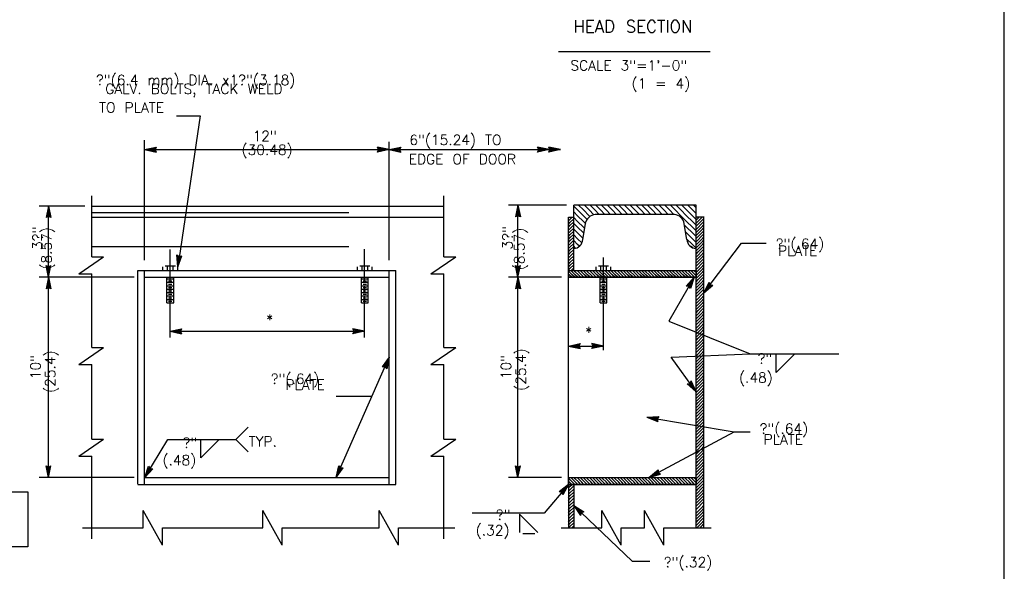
# Model space of a CAD drawing. Extents: x -23 to 2859, y -15 to 3983.
# Tile 21 of 48: x 5 to 18, y -4 to 3. Entities that reach past the tile are written whole.
import ezdxf
from ezdxf.enums import TextEntityAlignment as Align

# ---------------------------------------------------------------- set-up
doc = ezdxf.new("R2010")
doc.units = 0
doc.header["$LTSCALE"] = 25.4
doc.header["$MEASUREMENT"] = 0
doc.linetypes.add('HIDDEN2', pattern=[0.1875, 0.125, -0.0625])
doc.layers.get('0').update_dxf_attribs({"linetype": 'CONTINUOUS'})
doc.layers.add('PAN_TS', color=7, linetype='CONTINUOUS')
doc.styles.add('TXT_SHX', font='txt.shx')

# ---------------------------------------------------------------- blocks, each defined once
blk = doc.blocks.new('LT3')
at = {"layer": 'PAN_TS', "color": 24, "linetype": 'CONTINUOUS'}
for p, q in [((0, 0), (-0.0015, 0.00032)), ((-0.00135, 0), (-0.0015, 0.00032)), ((0, 0), (-0.0015, -0.00032)), ((-0.0015, -0.00032), (-0.00135, 0)), ((-0.00039, 0), (-0.00136, 0.00021)), ((-0.00128, 0), (-0.00136, 0.00021)), ((-0.00039, 0), (-0.00136, -0.00021)), ((-0.00136, -0.00021), (-0.00128, 0)), ((-0.00076, 0), (-0.00122, 0.0001)), ((-0.00119, 0), (-0.00122, 0.0001)), ((-0.00076, 0), (-0.00122, -0.0001)), ((-0.00122, -0.0001), (-0.00119, 0))]:
    blk.add_line(p, q, dxfattribs=at)
blk = doc.blocks.new('FILLE1')
at = {"layer": 'PAN_TS', "color": 24, "linetype": 'CONTINUOUS'}
for q in [(0, 0), (0.00236, -0.00002)]:
    blk.add_line((0, -0.00239), q, dxfattribs=at)

msp = doc.modelspace()

# ---------------------------------------------------------------- linework, layer by layer
at = {"color": 7, "linetype": 'CONTINUOUS'}
msp.add_lwpolyline([(-0.915, -3.019), (5.565, -3.019), (5.565, -3.696), (-0.915, -3.696)], close=True, dxfattribs=at)
at = {"layer": 'PAN_TS', "color": 7, "linetype": 'CONTINUOUS'}
for p, q in [((17.641, -13.099), (17.641, 13.774)), ((12.127, 2.425), (14.003, 2.425)), ((7.404, 1.629), (7.695, 1.629)), ((7.695, 1.629), (7.418, -0.238)), ((7.008, -0.155), (7.008, 1.329)), ((10.032, -0.155), (10.032, 1.309)), ((7.008, 1.212), (10.032, 1.212)), ((10.032, 1.212), (12.013, 1.212)), ((12.013, 1.212), (12.15, 1.212)), ((6.353, -0.115), (6.353, 0.638)), ((10.709, -0.115), (10.709, 0.638)), ((6.268, 0.514), (5.702, 0.514)), ((5.819, -0.367), (5.819, 0.514)), ((6.353, 0.514), (10.709, 0.514)), ((12.224, 0.523), (11.508, 0.523)), ((11.625, -0.367), (11.625, 0.523)), ((13.828, 0.523), (12.315, 0.523)), ((12.315, -0.28), (12.315, 0.523)), ((12.363, 0.465), (12.316, 0.512)), ((12.434, 0.465), (12.376, 0.523)), ((12.505, 0.465), (12.447, 0.523)), ((12.576, 0.465), (12.518, 0.523)), ((12.647, 0.465), (12.589, 0.523)), ((12.718, 0.465), (12.66, 0.523)), ((12.789, 0.465), (12.731, 0.523)), ((12.86, 0.465), (12.802, 0.523)), ((12.931, 0.465), (12.873, 0.523)), ((13.002, 0.465), (12.944, 0.523)), ((13.073, 0.465), (13.015, 0.523)), ((13.144, 0.465), (13.086, 0.523)), ((13.215, 0.465), (13.157, 0.523)), ((13.286, 0.465), (13.228, 0.523)), ((13.357, 0.465), (13.299, 0.523)), ((13.428, 0.465), (13.37, 0.523)), ((13.499, 0.465), (13.441, 0.523)), ((13.57, 0.465), (13.512, 0.523)), ((13.641, 0.465), (13.583, 0.523)), ((13.712, 0.465), (13.654, 0.523)), ((13.783, 0.465), (13.725, 0.523)), ((13.828, 0.491), (13.796, 0.523)), ((13.828, -3.461), (13.828, 0.523)), ((6.353, 0.378), (10.709, 0.378)), ((12.25, 0.375), (12.315, 0.375)), ((12.25, 0.367), (12.258, 0.375)), ((12.25, -2.842), (12.25, 0.375)), ((12.273, 0.352), (12.296, 0.375)), ((12.363, 0.394), (12.316, 0.441)), ((12.363, 0.323), (12.316, 0.37)), ((12.434, 0.394), (12.363, 0.465)), ((12.434, 0.323), (12.363, 0.394)), ((12.505, 0.394), (12.434, 0.465)), ((12.481, 0.347), (12.434, 0.394)), ((12.564, 0.406), (12.505, 0.465)), ((12.515, 0.384), (12.505, 0.394)), ((12.63, 0.411), (12.576, 0.465)), ((13.539, 0.411), (12.603, 0.411)), ((12.701, 0.411), (12.647, 0.465)), ((12.772, 0.411), (12.718, 0.465)), ((12.843, 0.411), (12.789, 0.465)), ((12.914, 0.411), (12.86, 0.465)), ((12.985, 0.411), (12.931, 0.465)), ((13.056, 0.411), (13.002, 0.465)), ((13.127, 0.411), (13.073, 0.465)), ((13.198, 0.411), (13.144, 0.465)), ((13.269, 0.411), (13.215, 0.465)), ((13.34, 0.411), (13.286, 0.465)), ((13.411, 0.411), (13.357, 0.465)), ((13.482, 0.411), (13.428, 0.465)), ((13.553, 0.41), (13.499, 0.465)), ((13.641, 0.394), (13.57, 0.465)), ((13.712, 0.394), (13.641, 0.465)), ((13.712, 0.323), (13.641, 0.394)), ((13.783, 0.394), (13.712, 0.465)), ((13.783, 0.323), (13.712, 0.394)), ((13.828, 0.42), (13.783, 0.465)), ((13.828, 0.349), (13.783, 0.394)), ((13.927, 0.375), (13.828, 0.375)), ((13.853, 0.364), (13.864, 0.375)), ((13.891, 0.364), (13.902, 0.375)), ((13.926, -3.461), (13.926, 0.375)), ((12.25, 0.329), (12.273, 0.352)), ((12.25, 0.291), (12.273, 0.314)), ((12.25, 0.253), (12.273, 0.276)), ((12.273, 0.314), (12.311, 0.352)), ((12.273, 0.276), (12.311, 0.314)), ((12.273, 0.238), (12.311, 0.276)), ((12.311, 0.352), (12.315, 0.356)), ((12.311, 0.314), (12.315, 0.318)), ((12.311, 0.276), (12.315, 0.28)), ((12.363, 0.252), (12.316, 0.299)), ((12.434, 0.252), (12.363, 0.323)), ((12.434, 0.181), (12.363, 0.252)), ((12.428, 0.101), (12.466, 0.317)), ((12.463, 0.294), (12.434, 0.323)), ((12.452, 0.235), (12.434, 0.252)), ((13.714, 0.101), (13.676, 0.317)), ((13.712, 0.252), (13.682, 0.281)), ((13.783, 0.252), (13.712, 0.323)), ((13.783, 0.181), (13.712, 0.252)), ((13.828, 0.278), (13.783, 0.323)), ((13.828, 0.207), (13.783, 0.252)), ((13.832, 0.343), (13.853, 0.364)), ((13.832, 0.305), (13.853, 0.326)), ((13.832, 0.267), (13.853, 0.288)), ((13.832, 0.229), (13.853, 0.25)), ((13.853, 0.326), (13.891, 0.364)), ((13.853, 0.288), (13.891, 0.326)), ((13.853, 0.25), (13.891, 0.288)), ((13.853, 0.212), (13.891, 0.25)), ((13.891, 0.326), (13.926, 0.361)), ((13.891, 0.288), (13.926, 0.323)), ((13.891, 0.25), (13.926, 0.285)), ((13.891, 0.212), (13.926, 0.247)), ((12.25, 0.215), (12.273, 0.238)), ((12.25, 0.177), (12.273, 0.2)), ((12.25, 0.139), (12.273, 0.162)), ((12.25, 0.101), (12.273, 0.124)), ((12.273, 0.2), (12.311, 0.238)), ((12.273, 0.162), (12.311, 0.2)), ((12.273, 0.124), (12.311, 0.162)), ((12.273, 0.086), (12.311, 0.124)), ((12.311, 0.238), (12.315, 0.242)), ((12.311, 0.2), (12.315, 0.204)), ((12.311, 0.162), (12.315, 0.166)), ((12.311, 0.124), (12.315, 0.128)), ((12.363, 0.181), (12.316, 0.229)), ((12.363, 0.11), (12.316, 0.158)), ((12.431, 0.114), (12.363, 0.181)), ((12.441, 0.175), (12.434, 0.181)), ((13.712, 0.181), (13.697, 0.196)), ((13.783, 0.11), (13.712, 0.181)), ((13.828, 0.136), (13.783, 0.181)), ((13.832, 0.191), (13.853, 0.212)), ((13.832, 0.153), (13.853, 0.174)), ((13.832, 0.115), (13.853, 0.136)), ((13.853, 0.174), (13.891, 0.212)), ((13.853, 0.136), (13.891, 0.174)), ((13.853, 0.098), (13.891, 0.136)), ((13.891, 0.174), (13.926, 0.209)), ((13.891, 0.136), (13.926, 0.171)), ((13.891, 0.098), (13.926, 0.133)), ((12.25, 0.063), (12.273, 0.086)), ((12.25, 0.025), (12.273, 0.048)), ((12.25, -0.013), (12.273, 0.01)), ((12.273, 0.048), (12.311, 0.086)), ((12.273, 0.01), (12.311, 0.048)), ((12.273, -0.028), (12.311, 0.01)), ((12.311, 0.086), (12.315, 0.09)), ((12.311, 0.048), (12.315, 0.052)), ((12.311, 0.01), (12.315, 0.014)), ((12.363, 0.039), (12.316, 0.087)), ((12.338, -0.006), (12.316, 0.016)), ((12.416, 0.058), (12.363, 0.11)), ((12.385, 0.017), (12.363, 0.039)), ((13.783, 0.039), (13.712, 0.11)), ((13.828, 0.065), (13.783, 0.11)), ((13.828, -0.006), (13.783, 0.039)), ((13.832, 0.077), (13.853, 0.098)), ((13.832, 0.039), (13.853, 0.06)), ((13.832, 0.001), (13.853, 0.022)), ((13.853, 0.06), (13.891, 0.098)), ((13.853, 0.022), (13.891, 0.06)), ((13.853, -0.016), (13.891, 0.022)), ((13.891, 0.06), (13.926, 0.095)), ((13.891, 0.022), (13.926, 0.057)), ((13.891, -0.016), (13.926, 0.019)), ((13.926, -0.559), (14.391, 0.053)), ((14.391, 0.053), (14.694, 0.053)), ((6.193, -0.325), (6.501, -0.115)), ((6.353, -0.115), (6.501, -0.115)), ((7.322, -0.427), (7.322, -0.025)), ((9.728, -0.427), (9.728, -0.018)), ((10.549, -0.325), (10.857, -0.115)), ((10.709, -0.115), (10.857, -0.115)), ((12.25, -0.051), (12.273, -0.028)), ((12.25, -0.089), (12.273, -0.066)), ((12.25, -0.127), (12.273, -0.104)), ((12.273, -0.066), (12.311, -0.028)), ((12.273, -0.104), (12.311, -0.066)), ((12.273, -0.142), (12.311, -0.104)), ((12.685, -0.427), (12.685, -0.121)), ((13.832, -0.037), (13.853, -0.016)), ((13.832, -0.075), (13.853, -0.054)), ((13.832, -0.113), (13.853, -0.092)), ((13.853, -0.054), (13.891, -0.016)), ((13.853, -0.092), (13.891, -0.054)), ((13.853, -0.13), (13.891, -0.092)), ((13.891, -0.054), (13.926, -0.019)), ((13.891, -0.092), (13.926, -0.057)), ((13.891, -0.13), (13.926, -0.095)), ((7.234, -0.282), (7.234, -0.238)), ((7.262, -0.227), (7.389, -0.227)), ((7.291, -0.282), (7.291, -0.238)), ((7.361, -0.282), (7.361, -0.238)), ((7.418, -0.282), (7.418, -0.238)), ((9.64, -0.282), (9.64, -0.238)), ((9.668, -0.227), (9.795, -0.227)), ((9.697, -0.282), (9.697, -0.238)), ((9.767, -0.282), (9.767, -0.238)), ((9.824, -0.282), (9.824, -0.238)), ((12.25, -0.165), (12.273, -0.142)), ((12.25, -0.203), (12.273, -0.18)), ((12.25, -0.241), (12.273, -0.218)), ((12.273, -0.18), (12.311, -0.142)), ((12.273, -0.218), (12.311, -0.18)), ((12.273, -0.256), (12.311, -0.218)), ((12.311, -0.18), (12.315, -0.176)), ((12.311, -0.218), (12.315, -0.214)), ((12.592, -0.282), (12.592, -0.238)), ((12.62, -0.227), (12.747, -0.227)), ((12.649, -0.282), (12.649, -0.238)), ((12.719, -0.282), (12.719, -0.238)), ((12.776, -0.282), (12.776, -0.238)), ((13.832, -0.151), (13.853, -0.13)), ((13.832, -0.189), (13.853, -0.168)), ((13.832, -0.227), (13.853, -0.206)), ((13.853, -0.168), (13.891, -0.13)), ((13.853, -0.206), (13.891, -0.168)), ((13.853, -0.244), (13.891, -0.206)), ((13.891, -0.168), (13.926, -0.133)), ((13.891, -0.206), (13.926, -0.171)), ((13.891, -0.244), (13.926, -0.209)), ((6.193, -0.325), (6.353, -0.325)), ((6.353, -1.236), (6.353, -0.325)), ((6.924, -2.924), (6.924, -0.282)), ((6.924, -0.282), (10.116, -0.282)), ((7.008, -2.924), (7.008, -0.282)), ((10.032, -2.927), (10.032, -0.285)), ((10.116, -2.927), (10.116, -0.285)), ((10.549, -0.325), (10.709, -0.325)), ((10.709, -1.236), (10.709, -0.325)), ((12.25, -0.279), (12.273, -0.256)), ((12.25, -0.282), (13.828, -0.282)), ((12.259, -0.298), (12.25, -0.289)), ((12.259, -0.336), (12.25, -0.327)), ((12.252, -0.367), (12.25, -0.365)), ((12.297, -0.336), (12.259, -0.298)), ((12.29, -0.367), (12.259, -0.336)), ((12.297, -0.298), (12.281, -0.282)), ((12.285, -0.282), (12.311, -0.256)), ((12.335, -0.336), (12.297, -0.298)), ((12.328, -0.367), (12.297, -0.336)), ((12.311, -0.256), (12.315, -0.252)), ((12.335, -0.298), (12.319, -0.282)), ((12.373, -0.336), (12.335, -0.298)), ((12.366, -0.367), (12.335, -0.336)), ((12.373, -0.298), (12.357, -0.282)), ((12.411, -0.336), (12.373, -0.298)), ((12.404, -0.367), (12.373, -0.336)), ((12.411, -0.298), (12.395, -0.282)), ((12.449, -0.336), (12.411, -0.298)), ((12.442, -0.367), (12.411, -0.336)), ((12.449, -0.298), (12.433, -0.282)), ((12.487, -0.336), (12.449, -0.298)), ((12.48, -0.367), (12.449, -0.336)), ((12.487, -0.298), (12.471, -0.282)), ((12.525, -0.336), (12.487, -0.298)), ((12.518, -0.367), (12.487, -0.336)), ((12.525, -0.298), (12.509, -0.282)), ((12.563, -0.336), (12.525, -0.298)), ((12.556, -0.367), (12.525, -0.336)), ((12.563, -0.298), (12.547, -0.282)), ((12.601, -0.336), (12.563, -0.298)), ((12.594, -0.367), (12.563, -0.336)), ((12.601, -0.298), (12.585, -0.282)), ((12.639, -0.336), (12.601, -0.298)), ((12.632, -0.367), (12.601, -0.336)), ((12.639, -0.298), (12.623, -0.282)), ((12.677, -0.336), (12.639, -0.298)), ((12.67, -0.367), (12.639, -0.336)), ((12.677, -0.298), (12.661, -0.282)), ((12.715, -0.336), (12.677, -0.298)), ((12.708, -0.367), (12.677, -0.336)), ((12.715, -0.298), (12.699, -0.282)), ((12.753, -0.336), (12.715, -0.298)), ((12.746, -0.367), (12.715, -0.336)), ((12.753, -0.298), (12.737, -0.282)), ((12.791, -0.336), (12.753, -0.298)), ((12.784, -0.367), (12.753, -0.336)), ((12.791, -0.298), (12.775, -0.282)), ((12.829, -0.336), (12.791, -0.298)), ((12.822, -0.367), (12.791, -0.336)), ((12.829, -0.298), (12.813, -0.282)), ((12.867, -0.336), (12.829, -0.298)), ((12.86, -0.367), (12.829, -0.336)), ((12.867, -0.298), (12.851, -0.282)), ((12.905, -0.336), (12.867, -0.298)), ((12.898, -0.367), (12.867, -0.336)), ((12.905, -0.298), (12.889, -0.282)), ((12.943, -0.336), (12.905, -0.298)), ((12.936, -0.367), (12.905, -0.336)), ((12.943, -0.298), (12.927, -0.282)), ((12.981, -0.336), (12.943, -0.298)), ((12.974, -0.367), (12.943, -0.336)), ((12.981, -0.298), (12.965, -0.282)), ((13.019, -0.336), (12.981, -0.298)), ((13.012, -0.367), (12.981, -0.336)), ((13.019, -0.298), (13.003, -0.282)), ((13.057, -0.336), (13.019, -0.298)), ((13.05, -0.367), (13.019, -0.336)), ((13.057, -0.298), (13.041, -0.282)), ((13.095, -0.336), (13.057, -0.298)), ((13.088, -0.367), (13.057, -0.336)), ((13.095, -0.298), (13.079, -0.282)), ((13.133, -0.336), (13.095, -0.298)), ((13.126, -0.367), (13.095, -0.336)), ((13.133, -0.298), (13.117, -0.282)), ((13.171, -0.336), (13.133, -0.298)), ((13.164, -0.367), (13.133, -0.336)), ((13.171, -0.298), (13.155, -0.282)), ((13.209, -0.336), (13.171, -0.298)), ((13.202, -0.367), (13.171, -0.336)), ((13.209, -0.298), (13.193, -0.282)), ((13.247, -0.336), (13.209, -0.298)), ((13.24, -0.367), (13.209, -0.336)), ((13.247, -0.298), (13.231, -0.282)), ((13.285, -0.336), (13.247, -0.298)), ((13.278, -0.367), (13.247, -0.336)), ((13.285, -0.298), (13.269, -0.282)), ((13.323, -0.336), (13.285, -0.298)), ((13.316, -0.367), (13.285, -0.336)), ((13.323, -0.298), (13.307, -0.282)), ((13.361, -0.336), (13.323, -0.298)), ((13.354, -0.367), (13.323, -0.336)), ((13.361, -0.298), (13.345, -0.282)), ((13.399, -0.336), (13.361, -0.298)), ((13.392, -0.367), (13.361, -0.336)), ((13.399, -0.298), (13.383, -0.282)), ((13.437, -0.336), (13.399, -0.298)), ((13.43, -0.367), (13.399, -0.336)), ((13.437, -0.298), (13.421, -0.282)), ((13.475, -0.336), (13.437, -0.298)), ((13.468, -0.367), (13.437, -0.336)), ((13.475, -0.298), (13.459, -0.282)), ((13.513, -0.336), (13.475, -0.298)), ((13.506, -0.367), (13.475, -0.336)), ((13.513, -0.298), (13.497, -0.282)), ((13.551, -0.336), (13.513, -0.298)), ((13.544, -0.367), (13.513, -0.336)), ((13.551, -0.298), (13.535, -0.282)), ((13.589, -0.336), (13.551, -0.298)), ((13.582, -0.367), (13.551, -0.336)), ((13.589, -0.298), (13.573, -0.282)), ((13.627, -0.336), (13.589, -0.298)), ((13.62, -0.367), (13.589, -0.336)), ((13.627, -0.298), (13.611, -0.282)), ((13.665, -0.336), (13.627, -0.298)), ((13.658, -0.367), (13.627, -0.336)), ((13.665, -0.298), (13.649, -0.282)), ((13.703, -0.336), (13.665, -0.298)), ((13.696, -0.367), (13.665, -0.336)), ((13.703, -0.298), (13.687, -0.282)), ((13.741, -0.336), (13.703, -0.298)), ((13.734, -0.367), (13.703, -0.336)), ((13.741, -0.298), (13.725, -0.282)), ((13.779, -0.336), (13.741, -0.298)), ((13.772, -0.367), (13.741, -0.336)), ((13.779, -0.298), (13.763, -0.282)), ((13.817, -0.336), (13.779, -0.298)), ((13.81, -0.367), (13.779, -0.336)), ((13.817, -0.298), (13.801, -0.282)), ((13.828, -0.309), (13.817, -0.298)), ((13.828, -0.347), (13.817, -0.336)), ((13.832, -0.265), (13.853, -0.244)), ((13.832, -0.303), (13.853, -0.282)), ((13.832, -0.341), (13.853, -0.32)), ((13.832, -0.379), (13.853, -0.358)), ((13.853, -0.282), (13.891, -0.244)), ((13.853, -0.32), (13.891, -0.282)), ((13.853, -0.358), (13.891, -0.32)), ((13.853, -0.396), (13.891, -0.358)), ((13.891, -0.282), (13.926, -0.247)), ((13.891, -0.32), (13.926, -0.285)), ((13.891, -0.358), (13.926, -0.323)), ((13.891, -0.396), (13.926, -0.361)), ((6.88, -0.367), (5.702, -0.367)), ((5.819, -2.842), (5.819, -0.367)), ((7.008, -0.367), (10.032, -0.367)), ((7.283, -0.681), (7.283, -0.367)), ((7.283, -0.388), (7.368, -0.388)), ((7.283, -0.429), (7.368, -0.429)), ((7.283, -0.472), (7.368, -0.472)), ((7.304, -0.409), (7.346, -0.409)), ((7.305, -0.451), (7.346, -0.451)), ((7.322, -0.562), (7.322, -0.484)), ((7.368, -0.681), (7.368, -0.367)), ((9.689, -0.681), (9.689, -0.367)), ((9.689, -0.388), (9.774, -0.388)), ((9.689, -0.429), (9.774, -0.429)), ((9.689, -0.472), (9.774, -0.472)), ((9.71, -0.409), (9.752, -0.409)), ((9.711, -0.451), (9.752, -0.451)), ((9.728, -0.562), (9.728, -0.484)), ((9.774, -0.681), (9.774, -0.367)), ((12.166, -0.367), (11.508, -0.367)), ((11.625, -2.842), (11.625, -0.367)), ((12.25, -0.367), (13.828, -0.367)), ((12.641, -0.681), (12.641, -0.367)), ((12.641, -0.388), (12.726, -0.388)), ((12.641, -0.429), (12.726, -0.429)), ((12.641, -0.472), (12.726, -0.472)), ((12.662, -0.409), (12.704, -0.409)), ((12.663, -0.451), (12.704, -0.451)), ((12.685, -0.562), (12.685, -0.484)), ((12.726, -0.681), (12.726, -0.367)), ((13.806, -0.367), (13.493, -0.911)), ((13.832, -0.417), (13.853, -0.396)), ((13.832, -0.455), (13.853, -0.434)), ((13.832, -0.493), (13.853, -0.472)), ((13.853, -0.434), (13.891, -0.396)), ((13.853, -0.472), (13.891, -0.434)), ((13.853, -0.51), (13.891, -0.472)), ((13.891, -0.434), (13.926, -0.399)), ((13.891, -0.472), (13.926, -0.437)), ((13.891, -0.51), (13.926, -0.475)), ((7.283, -0.513), (7.368, -0.513)), ((7.283, -0.553), (7.368, -0.553)), ((7.283, -0.597), (7.368, -0.597)), ((7.304, -0.534), (7.344, -0.534)), ((7.304, -0.576), (7.345, -0.576)), ((7.305, -0.492), (7.345, -0.492)), ((9.689, -0.513), (9.774, -0.513)), ((9.689, -0.553), (9.774, -0.553)), ((9.689, -0.597), (9.774, -0.597)), ((9.71, -0.534), (9.75, -0.534)), ((9.71, -0.576), (9.751, -0.576)), ((9.711, -0.492), (9.751, -0.492)), ((12.641, -0.513), (12.726, -0.513)), ((12.641, -0.553), (12.726, -0.553)), ((12.641, -0.597), (12.726, -0.597)), ((12.662, -0.534), (12.702, -0.534)), ((12.662, -0.576), (12.703, -0.576)), ((12.663, -0.492), (12.703, -0.492)), ((13.854, -0.509), (13.829, -0.534)), ((13.833, -0.606), (13.926, -0.513)), ((13.834, -0.567), (13.891, -0.51)), ((13.853, -0.627), (13.891, -0.589)), ((13.891, -0.589), (13.926, -0.554)), ((13.891, -0.627), (13.926, -0.592)), ((7.283, -0.64), (7.368, -0.64)), ((7.283, -0.681), (7.368, -0.681)), ((7.304, -0.619), (7.345, -0.619)), ((7.305, -0.661), (7.346, -0.661)), ((7.322, -1.112), (7.322, -0.61)), ((9.689, -0.64), (9.774, -0.64)), ((9.689, -0.681), (9.774, -0.681)), ((9.71, -0.619), (9.751, -0.619)), ((9.711, -0.661), (9.752, -0.661)), ((9.728, -1.112), (9.728, -0.61)), ((12.641, -0.64), (12.726, -0.64)), ((12.641, -0.681), (12.726, -0.681)), ((12.662, -0.619), (12.703, -0.619)), ((12.663, -0.661), (12.704, -0.661)), ((12.685, -1.268), (12.685, -0.61)), ((13.832, -0.648), (13.853, -0.627)), ((13.832, -0.686), (13.853, -0.665)), ((13.832, -0.724), (13.853, -0.703)), ((13.853, -0.665), (13.891, -0.627)), ((13.853, -0.703), (13.891, -0.665)), ((13.853, -0.741), (13.891, -0.703)), ((13.891, -0.665), (13.926, -0.63)), ((13.891, -0.703), (13.926, -0.668)), ((13.891, -0.741), (13.926, -0.706)), ((13.832, -0.762), (13.853, -0.741)), ((13.832, -0.8), (13.853, -0.779)), ((13.832, -0.838), (13.853, -0.817)), ((13.853, -0.779), (13.891, -0.741)), ((13.853, -0.817), (13.891, -0.779)), ((13.853, -0.855), (13.891, -0.817)), ((13.891, -0.779), (13.926, -0.744)), ((13.891, -0.817), (13.926, -0.782)), ((13.891, -0.855), (13.926, -0.82)), ((13.493, -0.911), (14.496, -1.314)), ((13.832, -0.876), (13.853, -0.855)), ((13.832, -0.914), (13.853, -0.893)), ((13.832, -0.952), (13.853, -0.931)), ((13.832, -0.99), (13.853, -0.969)), ((13.853, -0.893), (13.891, -0.855)), ((13.853, -0.931), (13.891, -0.893)), ((13.853, -0.969), (13.891, -0.931)), ((13.853, -1.007), (13.891, -0.969)), ((13.891, -0.893), (13.926, -0.858)), ((13.891, -0.931), (13.926, -0.896)), ((13.891, -0.969), (13.926, -0.934)), ((13.891, -1.007), (13.926, -0.972)), ((7.322, -1.034), (9.728, -1.034)), ((13.832, -1.028), (13.853, -1.007)), ((13.832, -1.066), (13.853, -1.045)), ((13.832, -1.104), (13.853, -1.083)), ((13.853, -1.045), (13.891, -1.007)), ((13.853, -1.083), (13.891, -1.045)), ((13.853, -1.121), (13.891, -1.083)), ((13.891, -1.045), (13.926, -1.01)), ((13.891, -1.083), (13.926, -1.048)), ((13.891, -1.121), (13.926, -1.086)), ((12.25, -1.216), (12.685, -1.216)), ((13.832, -1.142), (13.853, -1.121)), ((13.832, -1.18), (13.853, -1.159)), ((13.832, -1.218), (13.853, -1.197)), ((13.853, -1.159), (13.891, -1.121)), ((13.853, -1.197), (13.891, -1.159)), ((13.853, -1.235), (13.891, -1.197)), ((13.891, -1.159), (13.926, -1.124)), ((13.891, -1.197), (13.926, -1.162)), ((13.891, -1.235), (13.926, -1.2)), ((6.193, -1.446), (6.501, -1.236)), ((6.353, -1.236), (6.501, -1.236)), ((10.549, -1.446), (10.857, -1.236)), ((10.709, -1.236), (10.857, -1.236)), ((13.519, -1.353), (14.496, -1.314)), ((13.832, -1.256), (13.853, -1.235)), ((13.832, -1.294), (13.853, -1.273)), ((13.832, -1.332), (13.853, -1.311)), ((13.853, -1.273), (13.891, -1.235)), ((13.853, -1.311), (13.891, -1.273)), ((13.853, -1.349), (13.891, -1.311)), ((13.891, -1.273), (13.926, -1.238)), ((13.891, -1.311), (13.926, -1.276)), ((13.891, -1.349), (13.926, -1.314)), ((14.496, -1.314), (15.596, -1.314)), ((6.193, -1.446), (6.353, -1.446)), ((6.353, -2.368), (6.353, -1.446)), ((9.379, -2.842), (10.032, -1.353)), ((10.549, -1.446), (10.709, -1.446)), ((10.709, -2.368), (10.709, -1.446)), ((13.828, -1.783), (13.519, -1.353)), ((13.854, -1.386), (13.829, -1.411)), ((13.832, -1.37), (13.853, -1.349)), ((13.833, -1.483), (13.926, -1.39)), ((13.834, -1.444), (13.891, -1.387)), ((13.853, -1.387), (13.891, -1.349)), ((13.853, -1.498), (13.891, -1.46)), ((13.891, -1.387), (13.926, -1.352)), ((13.891, -1.46), (13.926, -1.425)), ((13.832, -1.519), (13.853, -1.498)), ((13.832, -1.557), (13.853, -1.536)), ((13.832, -1.595), (13.853, -1.574)), ((13.853, -1.536), (13.891, -1.498)), ((13.853, -1.574), (13.891, -1.536)), ((13.853, -1.612), (13.891, -1.574)), ((13.891, -1.498), (13.926, -1.463)), ((13.891, -1.536), (13.926, -1.501)), ((13.891, -1.574), (13.926, -1.539)), ((13.891, -1.612), (13.926, -1.577)), ((13.832, -1.633), (13.853, -1.612)), ((13.832, -1.671), (13.853, -1.65)), ((13.832, -1.709), (13.853, -1.688)), ((13.853, -1.65), (13.891, -1.612)), ((13.853, -1.688), (13.891, -1.65)), ((13.853, -1.726), (13.891, -1.688)), ((13.891, -1.65), (13.926, -1.615)), ((13.891, -1.688), (13.926, -1.653)), ((13.891, -1.726), (13.926, -1.691)), ((13.832, -1.747), (13.853, -1.726)), ((13.832, -1.785), (13.853, -1.764)), ((13.832, -1.823), (13.853, -1.802)), ((13.853, -1.764), (13.891, -1.726)), ((13.853, -1.802), (13.891, -1.764)), ((13.853, -1.84), (13.891, -1.802)), ((13.891, -1.764), (13.926, -1.729)), ((13.891, -1.802), (13.926, -1.767)), ((13.891, -1.84), (13.926, -1.805)), ((9.819, -1.838), (9.379, -1.838)), ((13.832, -1.861), (13.853, -1.84)), ((13.832, -1.899), (13.853, -1.878)), ((13.832, -1.937), (13.853, -1.916)), ((13.853, -1.878), (13.891, -1.84)), ((13.853, -1.916), (13.891, -1.878)), ((13.853, -1.954), (13.891, -1.916)), ((13.891, -1.878), (13.926, -1.843)), ((13.891, -1.916), (13.926, -1.881)), ((13.891, -1.954), (13.926, -1.919)), ((13.832, -1.975), (13.853, -1.954)), ((13.832, -2.013), (13.853, -1.992)), ((13.832, -2.051), (13.853, -2.03)), ((13.832, -2.089), (13.853, -2.068)), ((13.853, -1.992), (13.891, -1.954)), ((13.853, -2.03), (13.891, -1.992)), ((13.853, -2.068), (13.891, -2.03)), ((13.853, -2.106), (13.891, -2.068)), ((13.891, -1.992), (13.926, -1.957)), ((13.891, -2.03), (13.926, -1.995)), ((13.891, -2.068), (13.926, -2.033)), ((13.22, -2.095), (14.3, -2.278)), ((13.832, -2.127), (13.853, -2.106)), ((13.832, -2.165), (13.853, -2.144)), ((13.832, -2.203), (13.853, -2.182)), ((13.853, -2.144), (13.891, -2.106)), ((13.853, -2.182), (13.891, -2.144)), ((13.853, -2.22), (13.891, -2.182)), ((13.891, -2.106), (13.926, -2.071)), ((13.891, -2.144), (13.926, -2.109)), ((13.891, -2.182), (13.926, -2.147)), ((13.891, -2.22), (13.926, -2.185)), ((8.134, -2.37), (8.287, -2.217)), ((13.246, -2.842), (14.3, -2.278)), ((13.854, -2.257), (13.829, -2.282)), ((13.832, -2.241), (13.853, -2.22)), ((13.833, -2.354), (13.926, -2.261)), ((13.834, -2.315), (13.891, -2.258)), ((13.853, -2.258), (13.891, -2.22)), ((13.891, -2.258), (13.926, -2.223)), ((13.891, -2.337), (13.926, -2.302)), ((14.3, -2.278), (14.496, -2.278)), ((6.193, -2.578), (6.501, -2.368)), ((6.353, -2.368), (6.501, -2.368)), ((7.01, -2.842), (7.294, -2.37)), ((7.294, -2.37), (8.134, -2.37)), ((8.134, -2.37), (8.287, -2.523)), ((10.549, -2.578), (10.857, -2.368)), ((10.709, -2.368), (10.857, -2.368)), ((13.832, -2.396), (13.853, -2.375)), ((13.832, -2.434), (13.853, -2.413)), ((13.853, -2.375), (13.891, -2.337)), ((13.853, -2.413), (13.891, -2.375)), ((13.853, -2.451), (13.891, -2.413)), ((13.891, -2.375), (13.926, -2.34)), ((13.891, -2.413), (13.926, -2.378)), ((13.891, -2.451), (13.926, -2.416)), ((13.832, -2.472), (13.853, -2.451)), ((13.832, -2.51), (13.853, -2.489)), ((13.832, -2.548), (13.853, -2.527)), ((13.853, -2.489), (13.891, -2.451)), ((13.853, -2.527), (13.891, -2.489)), ((13.853, -2.565), (13.891, -2.527)), ((13.891, -2.489), (13.926, -2.454)), ((13.891, -2.527), (13.926, -2.492)), ((13.891, -2.565), (13.926, -2.53)), ((6.193, -2.578), (6.353, -2.578)), ((6.353, -3.598), (6.353, -2.578)), ((10.549, -2.578), (10.709, -2.578)), ((10.709, -3.598), (10.709, -2.578)), ((13.832, -2.586), (13.853, -2.565)), ((13.832, -2.624), (13.853, -2.603)), ((13.832, -2.662), (13.853, -2.641)), ((13.832, -2.7), (13.853, -2.679)), ((13.853, -2.603), (13.891, -2.565)), ((13.853, -2.641), (13.891, -2.603)), ((13.853, -2.679), (13.891, -2.641)), ((13.853, -2.717), (13.891, -2.679)), ((13.891, -2.603), (13.926, -2.568)), ((13.891, -2.641), (13.926, -2.606)), ((13.891, -2.679), (13.926, -2.644)), ((13.832, -2.738), (13.853, -2.717)), ((13.832, -2.776), (13.853, -2.755)), ((13.832, -2.814), (13.853, -2.793)), ((13.853, -2.755), (13.891, -2.717)), ((13.853, -2.793), (13.891, -2.755)), ((13.853, -2.831), (13.891, -2.793)), ((13.891, -2.717), (13.926, -2.682)), ((13.891, -2.755), (13.926, -2.72)), ((13.891, -2.793), (13.926, -2.758)), ((13.891, -2.831), (13.926, -2.796)), ((6.88, -2.842), (5.702, -2.842)), ((7.008, -2.842), (10.032, -2.842)), ((12.166, -2.842), (11.508, -2.842)), ((12.25, -2.842), (13.828, -2.842)), ((12.25, -2.842), (12.25, -3.461)), ((12.259, -2.858), (12.25, -2.849)), ((12.259, -2.896), (12.25, -2.887)), ((12.297, -2.896), (12.259, -2.858)), ((12.29, -2.927), (12.259, -2.896)), ((12.297, -2.858), (12.281, -2.842)), ((12.335, -2.896), (12.297, -2.858)), ((12.328, -2.927), (12.297, -2.896)), ((12.335, -2.858), (12.319, -2.842)), ((12.373, -2.896), (12.335, -2.858)), ((12.366, -2.927), (12.335, -2.896)), ((12.373, -2.858), (12.357, -2.842)), ((12.411, -2.896), (12.373, -2.858)), ((12.404, -2.927), (12.373, -2.896)), ((12.411, -2.858), (12.395, -2.842)), ((12.449, -2.896), (12.411, -2.858)), ((12.442, -2.927), (12.411, -2.896)), ((12.449, -2.858), (12.433, -2.842)), ((12.487, -2.896), (12.449, -2.858)), ((12.48, -2.927), (12.449, -2.896)), ((12.487, -2.858), (12.471, -2.842)), ((12.525, -2.896), (12.487, -2.858)), ((12.518, -2.927), (12.487, -2.896)), ((12.525, -2.858), (12.509, -2.842)), ((12.563, -2.896), (12.525, -2.858)), ((12.556, -2.927), (12.525, -2.896)), ((12.563, -2.858), (12.547, -2.842)), ((12.601, -2.896), (12.563, -2.858)), ((12.594, -2.927), (12.563, -2.896)), ((12.601, -2.858), (12.585, -2.842)), ((12.639, -2.896), (12.601, -2.858)), ((12.632, -2.927), (12.601, -2.896)), ((12.639, -2.858), (12.623, -2.842)), ((12.677, -2.896), (12.639, -2.858)), ((12.67, -2.927), (12.639, -2.896)), ((12.677, -2.858), (12.661, -2.842)), ((12.715, -2.896), (12.677, -2.858)), ((12.708, -2.927), (12.677, -2.896)), ((12.715, -2.858), (12.699, -2.842)), ((12.753, -2.896), (12.715, -2.858)), ((12.746, -2.927), (12.715, -2.896)), ((12.753, -2.858), (12.737, -2.842)), ((12.791, -2.896), (12.753, -2.858)), ((12.784, -2.927), (12.753, -2.896)), ((12.791, -2.858), (12.775, -2.842)), ((12.829, -2.896), (12.791, -2.858)), ((12.822, -2.927), (12.791, -2.896)), ((12.829, -2.858), (12.813, -2.842)), ((12.867, -2.896), (12.829, -2.858)), ((12.86, -2.927), (12.829, -2.896)), ((12.867, -2.858), (12.851, -2.842)), ((12.905, -2.896), (12.867, -2.858)), ((12.898, -2.927), (12.867, -2.896)), ((12.905, -2.858), (12.889, -2.842)), ((12.943, -2.896), (12.905, -2.858)), ((12.936, -2.927), (12.905, -2.896)), ((12.943, -2.858), (12.927, -2.842)), ((12.981, -2.896), (12.943, -2.858)), ((12.974, -2.927), (12.943, -2.896)), ((12.981, -2.858), (12.965, -2.842)), ((13.019, -2.896), (12.981, -2.858)), ((13.012, -2.927), (12.981, -2.896)), ((13.019, -2.858), (13.003, -2.842)), ((13.057, -2.896), (13.019, -2.858)), ((13.05, -2.927), (13.019, -2.896)), ((13.057, -2.858), (13.041, -2.842)), ((13.095, -2.896), (13.057, -2.858)), ((13.088, -2.927), (13.057, -2.896)), ((13.095, -2.858), (13.079, -2.842)), ((13.133, -2.896), (13.095, -2.858)), ((13.126, -2.927), (13.095, -2.896)), ((13.133, -2.858), (13.117, -2.842)), ((13.171, -2.896), (13.133, -2.858)), ((13.164, -2.927), (13.133, -2.896)), ((13.171, -2.858), (13.155, -2.842)), ((13.209, -2.896), (13.171, -2.858)), ((13.202, -2.927), (13.171, -2.896)), ((13.209, -2.858), (13.193, -2.842)), ((13.247, -2.896), (13.209, -2.858)), ((13.24, -2.927), (13.209, -2.896)), ((13.247, -2.858), (13.231, -2.842)), ((13.285, -2.896), (13.247, -2.858)), ((13.278, -2.927), (13.247, -2.896)), ((13.285, -2.858), (13.269, -2.842)), ((13.323, -2.896), (13.285, -2.858)), ((13.316, -2.927), (13.285, -2.896)), ((13.323, -2.858), (13.307, -2.842)), ((13.361, -2.896), (13.323, -2.858)), ((13.354, -2.927), (13.323, -2.896)), ((13.361, -2.858), (13.345, -2.842)), ((13.399, -2.896), (13.361, -2.858)), ((13.392, -2.927), (13.361, -2.896)), ((13.399, -2.858), (13.383, -2.842)), ((13.437, -2.896), (13.399, -2.858)), ((13.43, -2.927), (13.399, -2.896)), ((13.437, -2.858), (13.421, -2.842)), ((13.475, -2.896), (13.437, -2.858)), ((13.468, -2.927), (13.437, -2.896)), ((13.475, -2.858), (13.459, -2.842)), ((13.513, -2.896), (13.475, -2.858)), ((13.506, -2.927), (13.475, -2.896)), ((13.513, -2.858), (13.497, -2.842)), ((13.551, -2.896), (13.513, -2.858)), ((13.544, -2.927), (13.513, -2.896)), ((13.551, -2.858), (13.535, -2.842)), ((13.589, -2.896), (13.551, -2.858)), ((13.582, -2.927), (13.551, -2.896)), ((13.589, -2.858), (13.573, -2.842)), ((13.627, -2.896), (13.589, -2.858)), ((13.62, -2.927), (13.589, -2.896)), ((13.627, -2.858), (13.611, -2.842)), ((13.665, -2.896), (13.627, -2.858)), ((13.658, -2.927), (13.627, -2.896)), ((13.665, -2.858), (13.649, -2.842)), ((13.703, -2.896), (13.665, -2.858)), ((13.696, -2.927), (13.665, -2.896)), ((13.703, -2.858), (13.687, -2.842)), ((13.741, -2.896), (13.703, -2.858)), ((13.734, -2.927), (13.703, -2.896)), ((13.741, -2.858), (13.725, -2.842)), ((13.779, -2.896), (13.741, -2.858)), ((13.772, -2.927), (13.741, -2.896)), ((13.779, -2.858), (13.763, -2.842)), ((13.817, -2.896), (13.779, -2.858)), ((13.81, -2.927), (13.779, -2.896)), ((13.817, -2.858), (13.801, -2.842)), ((13.828, -2.869), (13.817, -2.858)), ((13.828, -2.907), (13.817, -2.896)), ((13.832, -2.852), (13.853, -2.831)), ((13.832, -2.89), (13.853, -2.869)), ((13.832, -2.928), (13.853, -2.907)), ((13.853, -2.869), (13.891, -2.831)), ((13.853, -2.907), (13.891, -2.869)), ((13.853, -2.945), (13.891, -2.907)), ((13.891, -2.869), (13.926, -2.834)), ((13.891, -2.907), (13.926, -2.872)), ((13.891, -2.945), (13.926, -2.91)), ((6.924, -2.927), (10.116, -2.927)), ((12.25, -2.927), (11.951, -3.28)), ((12.252, -2.927), (12.25, -2.925)), ((12.25, -2.927), (13.828, -2.927)), ((12.25, -2.927), (12.315, -2.927)), ((12.25, -2.935), (12.258, -2.927)), ((12.25, -2.973), (12.273, -2.95)), ((12.25, -3.011), (12.273, -2.988)), ((12.25, -3.049), (12.273, -3.026)), ((12.273, -2.95), (12.296, -2.927)), ((12.273, -2.988), (12.311, -2.95)), ((12.273, -3.026), (12.311, -2.988)), ((12.273, -3.064), (12.311, -3.026)), ((12.311, -2.95), (12.315, -2.946)), ((12.311, -2.988), (12.315, -2.984)), ((12.311, -3.026), (12.315, -3.022)), ((12.315, -2.927), (12.315, -3.461)), ((13.832, -2.966), (13.853, -2.945)), ((13.832, -3.004), (13.853, -2.983)), ((13.832, -3.042), (13.853, -3.021)), ((13.853, -2.983), (13.891, -2.945)), ((13.853, -3.021), (13.891, -2.983)), ((13.853, -3.059), (13.891, -3.021)), ((13.891, -2.983), (13.926, -2.948)), ((13.891, -3.021), (13.926, -2.986)), ((13.891, -3.059), (13.926, -3.024)), ((12.25, -3.087), (12.273, -3.064)), ((12.25, -3.125), (12.273, -3.102)), ((12.25, -3.163), (12.273, -3.14)), ((12.273, -3.102), (12.311, -3.064)), ((12.273, -3.14), (12.311, -3.102)), ((12.273, -3.178), (12.311, -3.14)), ((12.311, -3.064), (12.315, -3.06)), ((12.311, -3.102), (12.315, -3.098)), ((12.311, -3.14), (12.315, -3.136)), ((13.854, -3.134), (13.829, -3.159)), ((13.832, -3.08), (13.853, -3.059)), ((13.832, -3.118), (13.853, -3.097)), ((13.833, -3.231), (13.926, -3.138)), ((13.834, -3.192), (13.891, -3.135)), ((13.853, -3.097), (13.891, -3.059)), ((13.853, -3.135), (13.891, -3.097)), ((13.891, -3.097), (13.926, -3.062)), ((13.891, -3.135), (13.926, -3.1)), ((6.99, -3.461), (6.99, -3.249)), ((7.229, -3.678), (6.99, -3.249)), ((8.469, -3.461), (8.469, -3.249)), ((8.708, -3.678), (8.469, -3.249)), ((9.908, -3.461), (9.908, -3.249)), ((10.147, -3.678), (9.908, -3.249)), ((11.951, -3.28), (11.058, -3.28)), ((12.25, -3.201), (12.273, -3.178)), ((12.25, -3.239), (12.273, -3.216)), ((12.25, -3.277), (12.273, -3.254)), ((12.273, -3.216), (12.311, -3.178)), ((12.273, -3.254), (12.311, -3.216)), ((12.273, -3.292), (12.311, -3.254)), ((12.311, -3.178), (12.315, -3.174)), ((12.311, -3.216), (12.315, -3.212)), ((12.311, -3.254), (12.315, -3.25)), ((12.315, -3.189), (13.038, -3.877)), ((12.661, -3.461), (12.661, -3.249)), ((12.9, -3.678), (12.661, -3.249)), ((13.19, -3.461), (13.19, -3.249)), ((13.429, -3.678), (13.19, -3.249)), ((13.832, -3.277), (13.853, -3.256)), ((13.853, -3.256), (13.891, -3.218)), ((13.853, -3.294), (13.891, -3.256)), ((13.891, -3.218), (13.926, -3.183)), ((13.891, -3.256), (13.926, -3.221)), ((13.891, -3.294), (13.926, -3.259)), ((12.25, -3.315), (12.273, -3.292)), ((12.25, -3.353), (12.273, -3.33)), ((12.25, -3.391), (12.273, -3.368)), ((12.25, -3.429), (12.273, -3.406)), ((12.273, -3.33), (12.311, -3.292)), ((12.273, -3.368), (12.311, -3.33)), ((12.273, -3.406), (12.311, -3.368)), ((12.273, -3.444), (12.311, -3.406)), ((12.311, -3.292), (12.315, -3.288)), ((13.832, -3.315), (13.853, -3.294)), ((13.832, -3.353), (13.853, -3.332)), ((13.832, -3.391), (13.853, -3.37)), ((13.832, -3.429), (13.853, -3.408)), ((13.853, -3.332), (13.891, -3.294)), ((13.853, -3.37), (13.891, -3.332)), ((13.853, -3.408), (13.891, -3.37)), ((13.853, -3.446), (13.891, -3.408)), ((13.891, -3.332), (13.926, -3.297)), ((13.891, -3.37), (13.926, -3.335)), ((13.891, -3.408), (13.926, -3.373)), ((6.238, -3.461), (6.99, -3.461)), ((7.229, -3.678), (7.229, -3.461)), ((7.229, -3.461), (8.469, -3.461)), ((8.708, -3.678), (8.708, -3.461)), ((8.708, -3.461), (9.908, -3.461)), ((10.147, -3.678), (10.147, -3.461)), ((10.147, -3.461), (10.843, -3.461)), ((12.159, -3.461), (12.661, -3.461)), ((12.256, -3.461), (12.273, -3.444)), ((12.296, -3.459), (12.311, -3.444)), ((12.9, -3.678), (12.9, -3.461)), ((12.9, -3.461), (13.19, -3.461)), ((13.429, -3.678), (13.429, -3.461)), ((13.429, -3.461), (14.016, -3.461)), ((13.837, -3.462), (13.853, -3.446)), ((13.881, -3.456), (13.891, -3.446)), ((13.891, -3.446), (13.926, -3.411)), ((13.913, -3.462), (13.926, -3.449)), ((11.686, -3.534), (11.834, -3.534)), ((13.038, -3.877), (13.258, -3.877))]:
    msp.add_line(p, q, dxfattribs=at)
at = {"layer": 'PAN_TS', "color": 7, "linetype": 'HIDDEN2'}
for p, q in [((6.359, 0.434), (10.697, 0.434)), ((6.359, 0.015), (10.697, 0.015))]:
    msp.add_line(p, q, dxfattribs=at)
at = {"layer": 'PAN_TS', "color": 7, "linetype": 'CONTINUOUS'}
for points in [[(13.76, 0.014), (13.787, -0.002), (13.758, 0.016)], [(12.25, -0.367), (12.25, -0.282), (13.828, -0.282), (13.828, -0.367)], [(12.25, -2.927), (12.25, -2.842), (13.828, -2.842), (13.828, -2.927)]]:
    msp.add_lwpolyline(points, close=True, dxfattribs=at)
for points, const_width in [([(7.234, -0.238, -0.119387), (7.235, -0.236, -0.086388), (7.236, -0.234, -0.056657), (7.239, -0.232, -0.03892), (7.242, -0.23, -0.02903), (7.247, -0.229, -0.0235), (7.252, -0.228, -0.020507), (7.257, -0.227, -0.019185), (7.263, -0.227, -0.019185), (7.268, -0.227, -0.020507), (7.273, -0.228, -0.0235), (7.278, -0.229, -0.02903), (7.283, -0.23, -0.03892), (7.286, -0.232, -0.056657), (7.289, -0.234, -0.086388), (7.29, -0.236, -0.119387), (7.291, -0.238, -0.119387)], 0.00035), ([(7.291, -0.238, -0.141962), (7.292, -0.236, -0.089599), (7.294, -0.234, -0.052413), (7.297, -0.232, -0.03381), (7.301, -0.23, -0.024393), (7.307, -0.229, -0.019394), (7.313, -0.228, -0.016763), (7.319, -0.227, -0.015616), (7.326, -0.227, -0.015616), (7.333, -0.227, -0.016763), (7.339, -0.228, -0.019394), (7.345, -0.229, -0.024393), (7.351, -0.23, -0.03381), (7.355, -0.232, -0.052413), (7.358, -0.234, -0.089599), (7.36, -0.236, -0.141962), (7.361, -0.238, -0.141962)], 0.00035), ([(7.36, -0.238, -0.119387), (7.361, -0.236, -0.086388), (7.362, -0.234, -0.056657), (7.365, -0.232, -0.03892), (7.368, -0.23, -0.02903), (7.373, -0.229, -0.0235), (7.378, -0.228, -0.020507), (7.383, -0.227, -0.019185), (7.389, -0.227, -0.019185), (7.394, -0.227, -0.020507), (7.399, -0.228, -0.0235), (7.404, -0.229, -0.02903), (7.409, -0.23, -0.03892), (7.412, -0.232, -0.056657), (7.415, -0.234, -0.086388), (7.416, -0.236, -0.119387), (7.417, -0.238, -0.119387)], 0.00035), ([(9.64, -0.238, -0.119387), (9.641, -0.236, -0.086388), (9.642, -0.234, -0.056657), (9.645, -0.232, -0.03892), (9.648, -0.23, -0.02903), (9.653, -0.229, -0.0235), (9.658, -0.228, -0.020507), (9.663, -0.227, -0.019185), (9.669, -0.227, -0.019185), (9.674, -0.227, -0.020507), (9.679, -0.228, -0.0235), (9.684, -0.229, -0.02903), (9.689, -0.23, -0.03892), (9.692, -0.232, -0.056657), (9.695, -0.234, -0.086388), (9.696, -0.236, -0.119387), (9.697, -0.238, -0.119387)], 0.00035), ([(9.697, -0.238, -0.141962), (9.698, -0.236, -0.089599), (9.7, -0.234, -0.052413), (9.703, -0.232, -0.03381), (9.707, -0.23, -0.024393), (9.713, -0.229, -0.019394), (9.719, -0.228, -0.016763), (9.725, -0.227, -0.015616), (9.732, -0.227, -0.015616), (9.739, -0.227, -0.016763), (9.745, -0.228, -0.019394), (9.751, -0.229, -0.024393), (9.757, -0.23, -0.03381), (9.761, -0.232, -0.052413), (9.764, -0.234, -0.089599), (9.766, -0.236, -0.141962), (9.767, -0.238, -0.141962)], 0.00035), ([(9.766, -0.238, -0.119387), (9.767, -0.236, -0.086388), (9.768, -0.234, -0.056657), (9.771, -0.232, -0.03892), (9.774, -0.23, -0.02903), (9.779, -0.229, -0.0235), (9.784, -0.228, -0.020507), (9.789, -0.227, -0.019185), (9.795, -0.227, -0.019185), (9.8, -0.227, -0.020507), (9.805, -0.228, -0.0235), (9.81, -0.229, -0.02903), (9.815, -0.23, -0.03892), (9.818, -0.232, -0.056657), (9.821, -0.234, -0.086388), (9.822, -0.236, -0.119387), (9.823, -0.238, -0.119387)], 0.00035), ([(12.592, -0.238, -0.119387), (12.593, -0.236, -0.086388), (12.594, -0.234, -0.056657), (12.597, -0.232, -0.03892), (12.6, -0.23, -0.02903), (12.605, -0.229, -0.0235), (12.61, -0.228, -0.020507), (12.615, -0.227, -0.019185), (12.621, -0.227, -0.019185), (12.626, -0.227, -0.020507), (12.631, -0.228, -0.0235), (12.636, -0.229, -0.02903), (12.641, -0.23, -0.03892), (12.644, -0.232, -0.056657), (12.647, -0.234, -0.086388), (12.648, -0.236, -0.119387), (12.649, -0.238, -0.119387)], 0.00025), ([(12.649, -0.238, -0.141962), (12.65, -0.236, -0.089599), (12.652, -0.234, -0.052413), (12.655, -0.232, -0.03381), (12.659, -0.23, -0.024393), (12.665, -0.229, -0.019394), (12.671, -0.228, -0.016763), (12.677, -0.227, -0.015616), (12.684, -0.227, -0.015616), (12.691, -0.227, -0.016763), (12.697, -0.228, -0.019394), (12.703, -0.229, -0.024393), (12.709, -0.23, -0.03381), (12.713, -0.232, -0.052413), (12.716, -0.234, -0.089599), (12.718, -0.236, -0.141962), (12.719, -0.238, -0.141962)], 0.00025), ([(12.718, -0.238, -0.119387), (12.719, -0.236, -0.086388), (12.72, -0.234, -0.056657), (12.723, -0.232, -0.03892), (12.726, -0.23, -0.02903), (12.731, -0.229, -0.0235), (12.736, -0.228, -0.020507), (12.741, -0.227, -0.019185), (12.747, -0.227, -0.019185), (12.752, -0.227, -0.020507), (12.757, -0.228, -0.0235), (12.762, -0.229, -0.02903), (12.767, -0.23, -0.03892), (12.77, -0.232, -0.056657), (12.773, -0.234, -0.086388), (12.774, -0.236, -0.119387), (12.775, -0.238, -0.119387)], 0.00025)]:
    msp.add_lwpolyline(points, format="xyb", dxfattribs=dict(at, const_width=const_width))
for centre, radius, start, end in [((12.595, 0.275), 0.136, 86.7508, 162.1597), ((13.547, 0.275), 0.136, 17.8403, 93.2492), ((12.306, 0.11), 0.122, 273.6901, 355.8051), ((13.836, 0.11), 0.122, 184.1949, 266.3099)]:
    msp.add_arc(centre, radius, start, end, dxfattribs=at)

# ---------------------------------------------------------------- block references
at = {"layer": 'PAN_TS', "linetype": 'CONTINUOUS'}
for name, p, xscale, yscale, zscale, rotation in [('LT3', (7.008, 1.212), 96, 96, 96, 180.0000000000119), ('LT3', (10.032, 1.212), 96, 96, 96, 180.0000000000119), ('LT3', (5.819, 0.514), 96, 96, 96, 90.00000000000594), ('LT3', (11.625, 0.523), 96, 96, 96, 90.00000000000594), ('LT3', (7.418, -0.238), 96.00017416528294, 96.00017416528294, 96.00017416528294, 261.972301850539), ('LT3', (5.819, -0.367), 96, 96, 96, 269.9999999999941), ('LT3', (11.625, -0.367), 96, 96, 96, 269.9999999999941), ('LT3', (13.806, -0.367), 96.00004858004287, 96.00004858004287, 96.00004858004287, 60.08531808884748), ('LT3', (5.819, -0.367), 96, 96, 96, 90.00000000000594), ('LT3', (11.625, -0.367), 96, 96, 96, 90.00000000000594), ('LT3', (13.926, -0.559), 96.0001718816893, 96.0001718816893, 96.0001718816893, 232.7724222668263), ('LT3', (7.322, -1.034), 96, 96, 96, 180.0000000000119), ('LT3', (12.25, -1.216), 96, 96, 96, 180.0000000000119), ('LT3', (10.032, -1.353), 95.9999197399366, 95.9999197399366, 95.9999197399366, 66.32022275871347), ('LT3', (13.828, -1.783), 96.00012334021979, 96.00012334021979, 96.00012334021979, 305.7011600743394), ('LT3', (13.22, -2.095), 96.00005050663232, 96.00005050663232, 96.00005050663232, 170.3827555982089), ('LT3', (5.819, -2.842), 96, 96, 96, 269.9999999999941), ('LT3', (7.01, -2.842), 96.00000679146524, 96.00000679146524, 96.00000679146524, 239.0788428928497), ('LT3', (9.379, -2.842), 95.99991973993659, 95.99991973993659, 95.99991973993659, 246.3202227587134), ('LT3', (11.625, -2.842), 96, 96, 96, 269.9999999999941), ('LT3', (13.246, -2.842), 95.999986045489, 95.999986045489, 95.999986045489, 208.1514768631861), ('LT3', (12.25, -2.927), 96.00025735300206, 96.00025735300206, 96.00025735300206, 49.73468857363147), ('LT3', (12.315, -3.189), 96.0001469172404, 96.0001469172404, 96.0001469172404, 136.1854299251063), ('FILLE1', (11.643, -3.522), -96, 96, 96, 180.0000000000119)]:
    msp.add_blockref(name, p, dxfattribs=dict(at, xscale=xscale, yscale=yscale, zscale=zscale, rotation=rotation))
at = {"layer": 'PAN_TS', "linetype": 'CONTINUOUS', "xscale": 96, "yscale": 96, "zscale": 96}
for name, p in [('LT3', (10.032, 1.212)), ('LT3', (12.013, 1.212)), ('LT3', (12.15, 1.212)), ('LT3', (9.728, -1.034)), ('LT3', (12.685, -1.216)), ('FILLE1', (14.821, -1.314)), ('FILLE1', (7.704, -2.37))]:
    msp.add_blockref(name, p, dxfattribs=at)

# ---------------------------------------------------------------- texts
at = {"layer": 'PAN_TS', "color": 7, "linetype": 'CONTINUOUS', "style": 'TXT_SHX'}
for s, height, p in [('HEAD SECTION', 0.15, (13.047, 2.659)), ('GALV. BOLTS, TACK WELD', 0.125, (7.618, 1.899)), ('TO PLATE', 0.125, (6.846, 1.669)), ('12"', 0.125, (8.493, 1.316)), ('(30.48)', 0.125, (8.523, 1.146)), ('PLATE', 0.125, (15.086, -0.103)), ('*', 0.125, (8.556, -0.95)), ('*', 0.125, (12.501, -1.106)), ('(.48)', 0.125, (14.568, -1.669)), ('PLATE', 0.125, (8.993, -1.757)), ('PLATE', 0.125, (14.907, -2.433)), ('(.48)', 0.125, (7.438, -2.689)), ('(.32)', 0.125, (11.312, -3.556))]:
    msp.add_text(s, height=height, dxfattribs=at).set_placement(p, align=Align.CENTER)
for s, p in [('SCALE 3"=1\'-0"', (12.274, 2.189)), ('?"(6.4 mm) DIA. x1?"(3.18)', (6.406, 2.009)), ('(1 = 4)', (13.03, 1.966)), ('6"(15.24) TO', (10.282, 1.268)), ('EDGE OF DOOR', (10.275, 1.03)), ('?"(.64)', (14.814, -0.016)), ('?"(.64)', (8.568, -1.685)), ('?"(.64)', (14.615, -2.3)), ('TYP.', (8.296, -2.458)), ('?"(.32) ', (13.429, -3.95))]:
    msp.add_text(s, height=0.125, dxfattribs=at).set_placement(p)
for s, p in [('3?"', (5.747, 0.115)), ('(8.57)', (5.857, -0.01)), ('3?"', (11.558, 0.122)), ('(8.57)', (11.705, -0.018)), ('(25.4)', (5.903, -1.534)), ('(25.4)', (11.723, -1.508)), ('10"', (5.721, -1.477)), ('10"', (11.54, -1.477))]:
    msp.add_text(s, height=0.125, rotation=90, dxfattribs=at).set_placement(p, align=Align.CENTER)
for p in [(14.883, -1.433), (7.771, -2.475), (11.645, -3.364)]:
    msp.add_text('?" ', height=0.125, dxfattribs=at).set_placement(p, align=Align.RIGHT)

doc.saveas('drawing.dxf')
